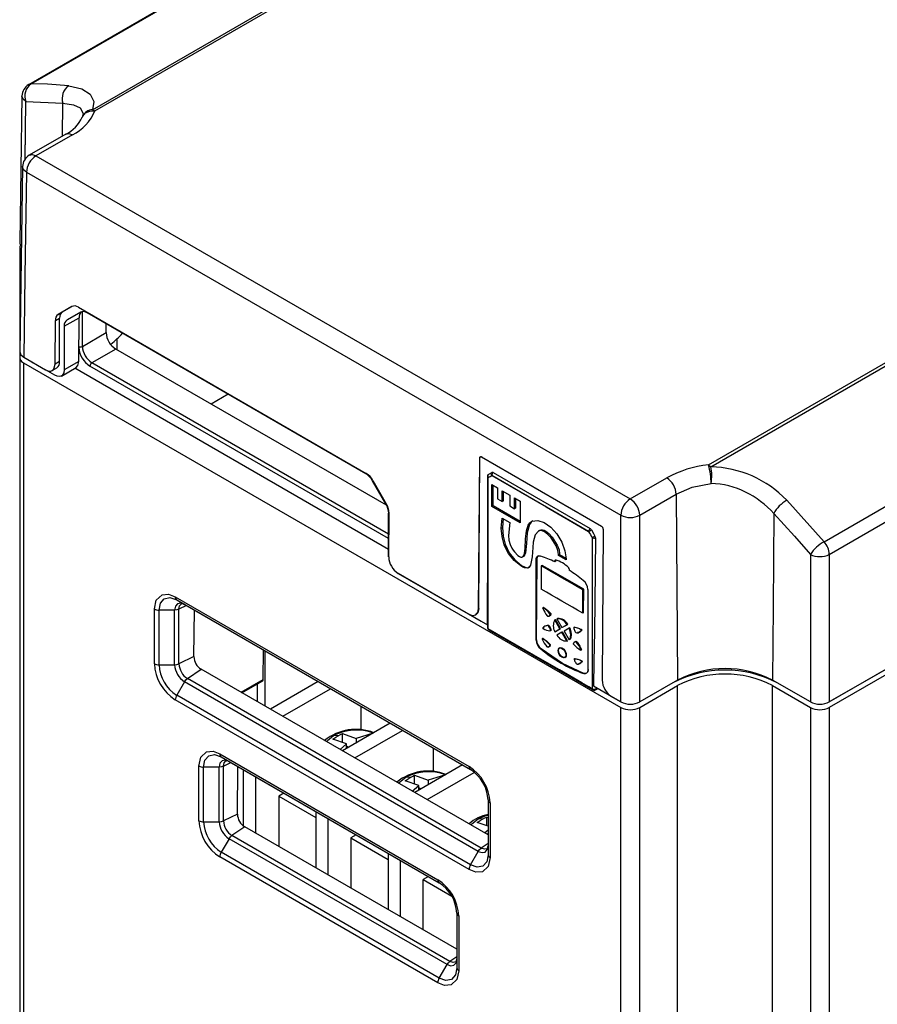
# Model space of a CAD drawing. Header units: millimetres. Extents: x 0 to 629, y 0 to 486.
# Tile 13 of 16: x 359 to 423, y 330 to 403. Entities that reach past the tile are written whole.
import ezdxf

# ---------------------------------------------------------------- set-up
doc = ezdxf.new("R2010")
doc.units = ezdxf.units.MM
doc.header["$LTSCALE"] = 2.25

msp = doc.modelspace()

# ---------------------------------------------------------------- linework, layer by layer
for p, q in [((415.383, 430.345), (359.95, 398.345)), ((364.901, 396.396), (422.259, 429.508)), ((519.389, 409.438), (419.687, 351.881)), ((359.461, 397.516), (359.296, 386.58)), ((359.688, 392.759), (359.754, 397.084)), ((359.689, 392.792), (359.754, 397.084)), ((359.754, 397.084), (362.507, 396.959)), ((362.489, 394.514), (362.507, 396.959)), ((363.998, 396.096), (363.987, 396.04)), ((364.024, 396.138), (363.991, 395.993)), ((364.709, 396.476), (364.901, 396.396)), ((362.726, 394.651), (360.004, 393.08)), ((363.225, 394.601), (360.504, 393.03)), ((360.504, 393.03), (404.837, 367.437)), ((359.505, 392.245), (359.295, 378.397)), ((359.29, 386.17), (359.29, 378.006)), ((475.053, 384.251), (419.687, 352.289)), ((363.17, 381.792), (362.161, 381.21)), ((362.161, 381.21), (362.477, 381.392)), ((362.477, 381.392), (363.17, 381.792)), ((362.821, 380.796), (363.926, 381.412)), ((363.821, 381.373), (362.821, 380.796)), ((363.672, 381.744), (385.148, 369.346)), ((363.967, 378.823), (363.967, 381.403)), ((385.108, 369.323), (364.321, 381.324)), ((361.925, 377.481), (361.95, 380.749)), ((361.95, 380.749), (362.27, 380.934)), ((362.27, 377.68), (362.27, 380.934)), ((362.614, 380.338), (363.715, 380.951)), ((363.69, 377.683), (363.715, 380.951)), ((362.614, 380.338), (362.614, 377.073)), ((363.967, 378.823), (365.737, 379.845)), ((365.737, 379.845), (365.732, 380.509)), ((366.563, 378.559), (366.563, 379.389)), ((366.45, 378.624), (364.674, 377.598)), ((386.653, 366.961), (366.45, 378.624)), ((359.29, 378.006), (359.29, 297.495)), ((359.583, 377.598), (404.13, 351.881)), ((359.583, 377.598), (359.583, 297.087)), ((359.589, 378.006), (361.212, 377.069)), ((360.226, 377.638), (360.29, 377.598)), ((360.29, 377.598), (360.29, 377.601)), ((362.27, 377.68), (361.925, 377.481)), ((363.69, 377.683), (362.614, 377.073)), ((386.815, 364.816), (364.674, 377.598)), ((361.907, 376.664), (361.21, 377.066)), ((361.709, 377.018), (362.062, 377.222)), ((362.396, 376.608), (363.497, 377.233)), ((386.815, 363.673), (363.41, 377.184)), ((386.815, 364.491), (364.533, 377.354)), ((374.843, 375.249), (373.569, 374.514)), ((393.521, 359.241), (393.606, 370.49)), ((393.539, 359.251), (393.624, 370.5)), ((393.606, 370.49), (393.624, 370.5)), ((393.749, 370.572), (402.681, 365.415)), ((410.668, 369.976), (410.86, 369.834)), ((386.608, 367.063), (385.608, 368.796)), ((385.646, 368.817), (386.637, 367.08)), ((394.183, 369.113), (394.183, 361.163)), ((401.733, 365.01), (394.506, 369.182)), ((394.614, 369.403), (401.841, 365.231)), ((404.837, 367.437), (407.558, 369.008)), ((394.514, 368.503), (394.938, 368.258)), ((394.514, 366.87), (394.514, 368.503)), ((394.603, 366.922), (394.614, 368.445)), ((394.938, 368.258), (394.938, 367.442)), ((395.291, 368.054), (395.857, 367.728)), ((395.291, 367.238), (395.291, 368.054)), ((394.938, 367.442), (395.291, 367.238)), ((395.387, 367.293), (395.392, 367.996)), ((395.857, 367.728), (395.857, 366.911)), ((396.211, 367.524), (396.635, 367.279)), ((396.211, 366.707), (396.211, 367.524)), ((396.306, 366.762), (396.311, 367.465)), ((405.544, 366.22), (408.265, 367.791)), ((408.265, 367.791), (408.37, 353.924)), ((416.514, 367.347), (419.302, 364.243)), ((394.603, 366.922), (394.514, 366.87)), ((396.635, 365.646), (394.514, 366.87)), ((396.635, 365.749), (394.603, 366.922)), ((395.387, 367.293), (395.291, 367.238)), ((395.857, 366.911), (396.211, 366.707)), ((396.306, 366.762), (396.211, 366.707)), ((396.635, 367.279), (396.635, 365.646)), ((386.84, 366.381), (386.815, 363.112)), ((386.815, 363.112), (386.815, 366.366)), ((395.214, 365.26), (395.291, 366.013)), ((395.291, 366.013), (395.857, 365.687)), ((395.367, 365.969), (395.295, 365.307)), ((404.13, 352.293), (404.13, 366.22)), ((405.544, 352.293), (405.544, 366.22)), ((395.214, 365.26), (395.295, 365.307)), ((395.857, 365.687), (395.761, 364.699)), ((397.504, 365.767), (397.5, 365.765)), ((402.821, 365.17), (402.738, 353.92)), ((398.078, 365.09), (397.984, 365.036)), ((396.801, 363.106), (396.899, 363.163)), ((397.894, 362.952), (397.82, 362.91)), ((397.82, 356.911), (397.82, 362.91)), ((397.848, 356.927), (397.894, 362.952)), ((399.479, 363.226), (399.484, 363.297)), ((399.562, 363.274), (399.479, 363.226)), ((400.045, 362.899), (399.479, 363.226)), ((399.484, 363.297), (399.568, 363.345)), ((399.562, 363.274), (399.568, 363.345)), ((400.042, 362.997), (399.562, 363.274)), ((400.046, 362.97), (400.045, 362.899)), ((419.687, 352.293), (438.139, 362.945)), ((398.271, 362.481), (398.199, 362.439)), ((398.199, 362.439), (398.199, 360.707)), ((399.204, 362.856), (399.259, 362.828)), ((399.204, 362.741), (399.204, 362.856)), ((399.283, 362.786), (399.204, 362.741)), ((399.323, 362.865), (399.259, 362.828)), ((399.283, 362.786), (399.283, 362.842)), ((400.236, 362.317), (400.236, 362.264)), ((400.236, 362.264), (400.29, 362.23)), ((400.29, 362.23), (400.29, 362.114)), ((387.516, 361.884), (392.807, 358.829)), ((393.727, 358.295), (387.523, 361.876)), ((370.896, 360.131), (392.817, 347.476)), ((401.293, 360.653), (401.365, 360.694)), ((401.293, 358.92), (401.293, 360.653)), ((401.352, 358.954), (401.365, 360.694)), ((401.675, 360.685), (401.675, 354.684)), ((371, 359.902), (392.92, 347.247)), ((371, 359.902), (371.58, 359.567)), ((371.727, 359.482), (371.171, 359.212)), ((371.58, 359.567), (392.921, 347.247)), ((393.539, 359.251), (393.521, 359.241)), ((398.309, 359.287), (398.314, 359.263)), ((398.367, 359.336), (398.318, 359.307)), ((398.391, 359.332), (398.342, 359.304)), ((369.336, 355.147), (369.336, 359.229)), ((370.85, 359.145), (369.689, 359.145)), ((369.689, 355.062), (369.689, 359.145)), ((370.85, 355.062), (370.85, 359.145)), ((371.171, 355.13), (371.171, 359.212)), ((372.291, 355.672), (372.319, 359.14)), ((392.897, 358.798), (394.189, 358.053)), ((398.756, 358.668), (398.801, 358.694)), ((398.802, 358.695), (398.757, 358.668)), ((398.894, 358.903), (398.846, 358.875)), ((398.846, 358.875), (398.856, 358.855)), ((398.904, 358.882), (398.856, 358.855)), ((398.861, 358.782), (398.867, 358.809)), ((398.908, 358.809), (398.861, 358.782)), ((398.867, 358.809), (398.914, 358.836)), ((398.894, 358.903), (398.904, 358.882)), ((398.908, 358.809), (398.914, 358.836)), ((399.415, 358.521), (399.368, 358.494)), ((401.352, 358.954), (401.293, 358.92)), ((394.183, 358.056), (394.183, 357.834)), ((398.329, 357.828), (398.324, 357.81)), ((398.324, 357.792), (398.324, 357.81)), ((398.346, 357.76), (398.324, 357.792)), ((398.5, 357.963), (398.458, 357.939)), ((398.532, 357.979), (398.694, 358.022)), ((398.694, 358.022), (398.653, 357.999)), ((398.812, 357.934), (398.772, 357.911)), ((399.218, 358.407), (399.264, 358.434)), ((399.596, 357.752), (399.218, 358.407)), ((399.257, 357.556), (399.639, 357.777)), ((399.639, 357.777), (399.264, 358.434)), ((399.368, 358.494), (399.746, 357.839)), ((399.596, 357.752), (399.639, 357.777)), ((399.746, 357.839), (400.125, 358.057)), ((399.746, 357.839), (399.79, 357.864)), ((399.79, 357.864), (400.172, 358.084)), ((400.275, 357.797), (399.896, 357.579)), ((400.125, 358.057), (400.172, 358.084)), ((400.32, 357.824), (400.275, 357.797)), ((400.665, 357.866), (400.617, 357.839)), ((400.617, 357.839), (400.631, 357.761)), ((400.617, 357.839), (400.662, 357.836)), ((400.71, 357.863), (400.662, 357.836)), ((400.665, 357.866), (400.71, 357.863)), ((394.283, 357.661), (402.039, 353.184)), ((398.314, 357.033), (398.283, 357.015)), ((398.89, 357.598), (398.846, 357.601)), ((398.877, 357.676), (398.916, 357.699)), ((398.89, 357.598), (398.877, 357.676)), ((398.929, 357.62), (398.89, 357.598)), ((398.929, 357.62), (398.916, 357.699)), ((399.218, 357.534), (399.596, 357.752)), ((399.257, 357.556), (399.218, 357.534)), ((399.746, 357.492), (399.368, 357.274)), ((399.746, 357.492), (399.787, 357.516)), ((400.125, 356.837), (399.746, 357.492)), ((400.162, 356.859), (399.787, 357.516)), ((399.896, 357.579), (400.275, 356.924)), ((400.439, 357.315), (400.396, 357.29)), ((401.05, 357.498), (401.099, 357.526)), ((401.211, 357.705), (401.162, 357.677)), ((401.162, 357.677), (401.184, 357.644)), ((401.227, 357.637), (401.179, 357.609)), ((401.179, 357.609), (401.184, 357.627)), ((401.232, 357.673), (401.184, 357.644)), ((401.184, 357.627), (401.232, 357.655)), ((401.184, 357.644), (401.184, 357.627)), ((401.211, 357.705), (401.232, 357.673)), ((401.227, 357.637), (401.232, 357.655)), ((401.232, 357.673), (401.232, 357.655)), ((397.848, 356.927), (397.82, 356.911)), ((398.273, 356.994), (398.278, 356.97)), ((398.72, 356.375), (398.749, 356.391)), ((398.749, 356.392), (398.721, 356.376)), ((398.841, 356.6), (398.811, 356.583)), ((398.811, 356.583), (398.82, 356.562)), ((398.851, 356.58), (398.82, 356.562)), ((398.826, 356.489), (398.832, 356.516)), ((398.856, 356.507), (398.826, 356.489)), ((398.832, 356.516), (398.861, 356.533)), ((398.841, 356.6), (398.851, 356.58)), ((398.856, 356.507), (398.861, 356.533)), ((399.574, 356.325), (399.542, 356.307)), ((400.162, 356.859), (400.125, 356.837)), ((400.275, 356.924), (400.314, 356.946)), ((400.615, 356.673), (400.61, 356.646)), ((400.61, 356.602), (400.61, 356.646)), ((400.72, 356.787), (400.76, 356.81)), ((400.879, 356.76), (400.839, 356.737)), ((372.291, 355.672), (371.171, 355.13)), ((377.458, 353.966), (377.474, 356.164)), ((377.579, 356.104), (377.579, 351.992)), ((398.195, 356.256), (398.17, 356.242)), ((399.458, 356.12), (399.487, 356.137)), ((399.949, 355.601), (399.979, 355.618)), ((400.063, 355.805), (400.034, 355.787)), ((401.171, 356.152), (401.156, 356.147)), ((401.163, 356.192), (401.201, 356.214)), ((401.171, 356.152), (401.163, 356.192)), ((401.209, 356.174), (401.171, 356.152)), ((401.209, 356.174), (401.201, 356.214)), ((369.689, 355.062), (370.85, 355.062)), ((400.683, 355.522), (400.653, 355.505)), ((400.653, 355.505), (400.666, 355.427)), ((400.653, 355.505), (400.697, 355.502)), ((400.683, 355.522), (400.728, 355.52)), ((400.728, 355.52), (400.697, 355.502)), ((401.085, 355.165), (401.116, 355.182)), ((401.229, 355.361), (401.198, 355.343)), ((401.198, 355.343), (401.219, 355.311)), ((401.214, 355.275), (401.219, 355.293)), ((401.245, 355.293), (401.214, 355.275)), ((401.25, 355.329), (401.219, 355.311)), ((401.219, 355.311), (401.219, 355.293)), ((401.219, 355.293), (401.25, 355.311)), ((401.229, 355.361), (401.25, 355.329)), ((401.245, 355.293), (401.25, 355.311)), ((401.25, 355.329), (401.25, 355.311)), ((371.799, 354.042), (372.824, 354.737)), ((394.231, 342.379), (372.824, 354.737)), ((401.374, 354.425), (401.349, 354.411)), ((371.58, 353.797), (371, 352.792)), ((393.5, 341.143), (371.58, 353.797)), ((393.72, 341.387), (371.799, 354.042)), ((375.808, 353.014), (377.458, 353.966)), ((375.866, 352.981), (377.416, 353.876)), ((377.025, 352.312), (377.025, 353.65)), ((381.55, 353.811), (377.989, 351.755)), ((402.093, 353.489), (403.35, 352.764)), ((402.279, 353.382), (402.279, 353.274)), ((408.37, 353.924), (405.544, 352.293)), ((408.019, 353.718), (405.544, 352.289)), ((405.544, 351.881), (408.373, 353.514)), ((408.019, 353.718), (408.019, 353.721)), ((408.373, 273.003), (408.373, 353.514)), ((415.444, 353.514), (418.272, 351.881)), ((415.444, 273.003), (415.444, 353.514)), ((418.272, 352.293), (415.447, 353.924)), ((415.798, 353.718), (415.798, 353.721)), ((418.272, 352.289), (415.798, 353.718)), ((392.92, 340.138), (371, 352.792)), ((378.908, 351.225), (382.469, 353.281)), ((402.238, 353.183), (402.433, 353.293)), ((402.279, 353.274), (402.373, 353.328)), ((403.22, 352.814), (404.13, 352.289)), ((404.13, 352.293), (403.439, 352.692)), ((392.817, 339.789), (370.896, 352.444)), ((384.766, 350.198), (384.766, 351.955)), ((404.13, 271.37), (404.13, 351.881)), ((405.544, 271.37), (405.544, 351.881)), ((418.272, 351.881), (418.272, 271.196)), ((419.687, 351.881), (419.687, 267.287)), ((386.938, 350.701), (383.377, 348.645)), ((383.359, 349.926), (384.384, 349.569)), ((383.359, 349.272), (383.359, 349.926)), ((384.296, 348.114), (387.857, 350.17)), ((385.671, 349.969), (384.384, 349.569)), ((383.677, 349.161), (382.652, 349.518)), ((383.192, 348.752), (383.677, 349.161)), ((383.677, 348.818), (383.677, 349.161)), ((383.825, 348.904), (383.677, 348.989)), ((384.384, 349.569), (384.384, 349.226)), ((374.22, 348.414), (390.483, 339.025)), ((390.154, 347.087), (390.154, 348.844)), ((372.659, 343.43), (372.659, 347.512)), ((374.323, 348.185), (390.587, 338.796)), ((374.323, 348.185), (374.904, 347.85)), ((374.495, 347.495), (375.051, 347.765)), ((374.495, 343.413), (374.495, 347.495)), ((374.904, 347.85), (390.587, 338.796)), ((392.326, 347.59), (388.765, 345.534)), ((374.173, 347.428), (373.013, 347.428)), ((373.013, 343.345), (373.013, 347.428)), ((374.173, 343.345), (374.173, 347.428)), ((375.534, 343.916), (375.563, 347.469)), ((375.998, 343.027), (375.998, 347.218)), ((388.747, 346.816), (389.772, 346.459)), ((388.747, 346.161), (388.747, 346.816)), ((389.684, 345.004), (393.191, 347.028)), ((391.059, 346.859), (389.772, 346.459)), ((376.917, 342.483), (376.917, 346.687)), ((389.065, 346.051), (388.04, 346.408)), ((388.58, 345.641), (389.065, 346.051)), ((389.065, 345.708), (389.065, 346.051)), ((389.772, 346.459), (389.772, 346.116)), ((379.004, 345.483), (378.614, 345.258)), ((389.213, 345.793), (389.065, 345.879)), ((378.614, 345.258), (378.614, 341.503)), ((378.614, 345.258), (381.386, 343.658)), ((394.231, 344.977), (394.231, 340.895)), ((394.377, 344.773), (394.377, 340.69)), ((375.534, 343.916), (374.495, 343.413)), ((381.386, 344.107), (381.386, 339.903)), ((373.013, 343.345), (374.173, 343.345)), ((382.305, 339.372), (382.305, 343.577)), ((394.231, 343.018), (393.428, 343.297)), ((394.135, 343.705), (394.231, 343.672)), ((394.135, 343.051), (394.135, 343.705)), ((376.073, 342.97), (375.123, 342.325)), ((391.897, 333.835), (376.073, 342.97)), ((384.392, 342.372), (384.002, 342.147)), ((393.968, 342.531), (394.231, 342.752)), ((394.231, 342.469), (394.153, 342.424)), ((374.904, 342.08), (374.323, 341.075)), ((391.167, 332.691), (374.904, 342.08)), ((391.386, 332.936), (375.123, 342.325)), ((384.002, 342.147), (384.002, 338.392)), ((384.002, 342.147), (386.774, 340.547)), ((394.231, 341.734), (393.72, 341.387)), ((390.587, 331.686), (374.323, 341.075)), ((386.774, 340.997), (386.774, 336.792)), ((392.92, 340.138), (393.5, 341.143)), ((390.483, 331.338), (374.22, 340.726)), ((387.693, 336.262), (387.693, 340.466)), ((389.78, 339.262), (389.39, 339.037)), ((389.39, 335.282), (389.39, 339.037)), ((389.39, 339.037), (391.517, 337.809)), ((391.897, 336.526), (391.897, 332.443)), ((392.044, 336.322), (392.044, 332.239)), ((391.897, 333.283), (391.386, 332.936)), ((390.587, 331.686), (391.167, 332.691))]:
    msp.add_line(p, q)
at = {"flags": 128}
for points in [[(360.138, 398.398), (391.175, 416.315), (415.561, 430.392)], [(364.709, 396.476), (396.829, 415.019), (422.067, 429.588)], [(410.668, 369.976), (442.788, 388.518), (468.026, 403.088)], [(410.86, 369.834), (442.981, 388.376), (468.218, 402.946)], [(360.138, 398.398), (359.981, 398.361), (359.962, 398.346)], [(362.948, 398.27), (361.361, 398.384), (360.138, 398.398)], [(362.948, 398.27), (363.926, 398.047), (364.548, 397.648), (364.814, 397.098), (364.709, 396.476)], [(359.754, 397.084), (359.537, 397.273), (359.461, 397.495), (359.463, 397.501)], [(362.507, 396.959), (363.305, 396.854), (363.79, 396.609), (364.019, 396.205), (363.998, 396.096)], [(363.975, 395.911), (363.999, 396.004), (364.211, 396.242), (364.528, 396.379), (364.901, 396.396)], [(419.302, 364.243), (450.338, 382.16), (474.724, 396.238)], [(419.687, 363.302), (450.723, 381.219), (475.109, 395.296)], [(362.726, 394.65), (362.728, 394.652), (362.956, 394.695), (363.225, 394.601)], [(360.004, 393.078), (360.007, 393.081), (360.235, 393.124), (360.504, 393.03)], [(359.797, 391.813), (359.581, 392.002), (359.505, 392.224), (359.507, 392.23)], [(359.797, 391.813), (359.681, 384.081), (359.589, 378.006)], [(359.797, 391.813), (384.624, 377.481), (404.13, 366.22)], [(359.297, 378.419), (359.296, 378.414), (359.372, 378.193), (359.589, 378.006)], [(363.476, 377.222), (363.478, 377.223), (363.634, 377.4), (363.69, 377.683)], [(361.212, 377.069), (361.473, 376.976), (361.601, 376.979), (361.714, 377.02), (361.805, 377.097), (361.873, 377.208), (361.925, 377.481)], [(362.614, 377.073), (362.58, 376.841), (362.457, 376.651), (362.356, 376.591), (362.229, 376.568), (362.077, 376.59), (361.907, 376.664)], [(393.606, 370.49), (393.617, 370.546), (393.649, 370.582), (393.695, 370.591), (393.749, 370.572)], [(393.624, 370.5), (393.637, 370.56), (393.677, 370.597), (393.721, 370.6), (393.767, 370.582)], [(394.234, 369.244), (394.241, 369.251), (394.25, 369.258)], [(394.242, 357.753), (394.242, 364.067), (394.243, 369.028)], [(394.243, 369.028), (394.39, 369.115), (394.506, 369.181)], [(394.25, 369.258), (394.399, 369.344), (394.516, 369.412)], [(394.506, 369.181), (398.553, 366.845), (401.733, 365.009)], [(408.265, 367.791), (409.465, 368.306), (410.87, 368.601)], [(415.541, 366.343), (415.488, 359.388), (415.447, 353.924)], [(415.541, 366.343), (417.084, 364.666), (418.272, 363.302)], [(399.484, 363.297), (399.438, 363.595), (399.307, 363.935), (398.929, 364.531), (398.688, 364.794), (398.452, 364.979), (398.324, 365.045), (398.206, 365.078), (398.095, 365.076), (397.994, 365.042), (397.751, 364.759), (397.601, 364.218), (397.56, 363.815), (397.517, 363.11), (397.407, 362.503), (397.301, 362.34), (397.162, 362.271), (396.95, 362.299), (396.82, 362.354), (396.675, 362.435), (396.183, 362.834), (395.749, 363.375), (395.578, 363.68), (395.437, 364.008), (395.27, 364.623), (395.214, 365.26)], [(395.295, 365.307), (395.345, 364.672), (395.506, 364.058), (395.81, 363.425), (396.239, 362.882), (396.728, 362.48), (397.002, 362.341), (397.218, 362.308), (397.31, 362.335), (397.328, 362.349)], [(395.761, 364.699), (395.791, 364.364), (395.873, 364.05), (396.006, 363.757), (396.092, 363.619), (396.191, 363.486), (396.452, 363.211), (396.565, 363.132), (396.666, 363.091), (396.756, 363.089), (396.833, 363.134), (396.876, 363.191), (396.913, 363.27), (396.942, 363.37), (396.99, 363.75), (397.035, 364.464), (397.099, 365.061), (397.224, 365.47), (397.345, 365.649), (397.503, 365.767), (397.932, 365.825), (398.416, 365.669), (398.911, 365.322), (399.357, 364.831), (399.722, 364.222), (399.965, 363.575), (400.046, 362.97)], [(397.568, 365.795), (397.447, 365.711), (397.32, 365.533), (397.156, 364.907), (397.094, 364.124), (397.019, 363.427), (396.98, 363.297), (396.932, 363.206), (396.868, 363.153)], [(398.076, 365.087), (398.08, 365.092), (398.182, 365.129), (398.292, 365.131), (398.412, 365.1), (398.54, 365.035), (398.775, 364.852), (399.017, 364.587), (399.394, 363.988), (399.525, 363.644), (399.568, 363.346)], [(401.938, 365.128), (402.085, 364.871), (402.2, 364.669)], [(401.998, 364.552), (402.037, 364.575), (402.088, 364.604), (402.144, 364.637), (402.2, 364.669)], [(401.998, 364.552), (401.998, 358.237), (401.998, 353.275)], [(402.239, 364.534), (402.214, 362.072), (402.187, 359.717), (402.159, 357.544), (402.126, 355.304), (402.093, 353.489)], [(397.82, 362.91), (397.826, 362.99), (397.846, 363.06), (397.877, 363.117), (397.92, 363.161), (397.972, 363.189), (398.033, 363.201), (398.099, 363.196), (398.17, 363.174)], [(397.894, 362.952), (397.926, 363.114), (398.017, 363.217)], [(418.272, 363.302), (418.272, 357.137), (418.272, 352.293)], [(419.687, 363.302), (419.687, 357.137), (419.687, 352.293)], [(401.293, 360.653), (400.907, 360.875), (400.52, 361.098), (400.133, 361.322), (399.746, 361.545), (399.359, 361.768), (398.973, 361.992), (398.586, 362.215), (398.199, 362.439)], [(401.365, 360.694), (399.632, 361.693), (398.271, 362.481)], [(399.259, 362.828), (399.259, 362.858), (399.259, 362.882)], [(394.189, 358.053), (394.184, 359.582), (394.184, 361.166)], [(401.293, 358.92), (400.907, 359.143), (400.52, 359.366), (400.133, 359.589), (399.746, 359.812), (399.359, 360.036), (398.973, 360.259), (398.586, 360.483), (398.199, 360.707)], [(369.336, 359.229), (369.475, 359.894), (369.906, 360.293), (370.388, 360.326), (370.896, 360.131)], [(369.689, 359.145), (369.789, 359.666), (370.073, 359.993), (370.498, 360.076), (371, 359.902)], [(371.58, 359.567), (371.301, 359.664), (371.064, 359.618), (370.905, 359.435), (370.85, 359.145)], [(371.171, 359.212), (371.219, 359.462), (371.355, 359.619), (371.392, 359.626)], [(371.391, 359.635), (371.391, 359.633), (371.482, 359.613), (371.58, 359.567)], [(392.807, 358.829), (393.079, 358.736), (393.309, 358.781), (393.464, 358.958), (393.521, 359.241)], [(393.539, 359.251), (393.473, 358.95), (393.315, 358.804)], [(398.309, 359.287), (398.312, 359.301), (398.321, 359.309), (398.331, 359.309), (398.342, 359.304)], [(398.357, 359.315), (398.36, 359.328), (398.367, 359.336), (398.372, 359.337), (398.378, 359.338), (398.391, 359.332)], [(398.391, 359.332), (398.679, 359.117), (398.894, 358.903)], [(371.171, 359.212), (371.021, 359.162), (370.85, 359.145)], [(398.757, 358.668), (398.744, 358.663), (398.731, 358.661), (398.716, 358.663), (398.7, 358.668), (398.684, 358.676), (398.668, 358.688), (398.652, 358.702), (398.638, 358.718)], [(398.908, 358.809), (398.855, 358.737), (398.802, 358.695)], [(398.904, 358.882), (398.912, 358.856), (398.914, 358.836)], [(394.183, 357.834), (394.183, 357.834), (394.199, 357.79), (394.242, 357.753)], [(398.812, 357.934), (398.877, 357.804), (398.916, 357.699)], [(400.32, 357.824), (400.416, 357.532), (400.439, 357.315)], [(400.71, 357.863), (400.986, 357.806), (401.211, 357.705)], [(401.998, 353.275), (401.984, 353.283), (401.974, 353.289), (401.956, 353.299), (401.923, 353.318), (401.864, 353.352), (401.758, 353.413), (401.571, 353.522), (401.235, 353.715), (400.636, 354.061), (399.565, 354.679), (397.654, 355.783), (394.242, 357.753)], [(394.242, 357.753), (394.253, 357.696), (394.283, 357.661), (394.283, 357.661)], [(398.304, 357.012), (398.307, 357.025), (398.315, 357.033), (398.32, 357.035), (398.325, 357.035), (398.338, 357.03)], [(398.338, 357.03), (398.321, 357.019), (398.307, 357.011)], [(398.338, 357.03), (398.626, 356.814), (398.841, 356.6)], [(400.439, 357.315), (400.398, 357.08), (400.314, 356.946)], [(401.227, 357.637), (401.062, 357.507), (400.9, 357.465)], [(398.273, 356.994), (398.277, 357.008), (398.286, 357.016), (398.296, 357.016), (398.307, 357.011)], [(398.721, 356.376), (398.709, 356.37), (398.695, 356.369), (398.68, 356.37), (398.665, 356.375), (398.648, 356.383), (398.632, 356.395), (398.617, 356.409), (398.602, 356.425)], [(398.856, 356.507), (398.802, 356.434), (398.749, 356.392)], [(398.851, 356.58), (398.859, 356.553), (398.861, 356.533)], [(399.458, 356.12), (399.48, 356.235), (399.542, 356.307), (399.636, 356.325), (399.746, 356.286), (399.856, 356.197), (399.949, 356.071), (400.012, 355.927), (400.034, 355.787)], [(399.487, 356.137), (399.5, 356.224), (399.546, 356.304), (399.605, 356.338), (399.684, 356.341), (399.778, 356.305), (399.871, 356.233), (399.95, 356.138), (400.007, 356.038), (400.053, 355.905), (400.063, 355.805)], [(400.72, 356.787), (400.732, 356.792), (400.746, 356.794), (400.761, 356.792), (400.777, 356.787), (400.793, 356.779), (400.809, 356.767), (400.824, 356.753), (400.839, 356.737)], [(400.76, 356.81), (400.789, 356.817), (400.825, 356.807), (400.854, 356.787), (400.879, 356.76)], [(400.879, 356.76), (401.078, 356.465), (401.201, 356.214)], [(401.374, 354.425), (399.783, 355.152), (398.195, 356.256)], [(400.034, 355.787), (400.012, 355.673), (399.949, 355.601), (399.856, 355.583), (399.746, 355.621), (399.636, 355.71), (399.542, 355.836), (399.48, 355.98), (399.458, 356.12)], [(400.063, 355.805), (400.051, 355.718), (400.004, 355.637), (399.946, 355.604), (399.866, 355.601), (399.773, 355.637), (399.68, 355.709), (399.601, 355.803), (399.543, 355.903), (399.498, 356.037), (399.487, 356.137)], [(401.156, 356.147), (401.145, 356.146), (401.134, 356.151)], [(370.85, 355.062), (371.021, 355.08), (371.171, 355.13)], [(400.728, 355.52), (401.003, 355.462), (401.229, 355.361)], [(401.245, 355.293), (401.08, 355.163), (400.918, 355.121)], [(401.675, 354.684), (401.669, 354.608), (401.651, 354.54), (401.622, 354.484), (401.583, 354.44), (401.534, 354.41), (401.478, 354.395), (401.416, 354.395), (401.349, 354.411)], [(401.703, 354.701), (401.674, 354.545), (401.586, 354.438), (401.485, 354.408), (401.374, 354.425)], [(371.58, 353.797), (371.681, 353.937), (371.799, 354.042)], [(401.997, 353.275), (402.008, 353.219), (402.039, 353.184), (402.039, 353.184)], [(382.201, 349.324), (382.244, 349.41), (382.709, 349.788)], [(382.652, 349.518), (382.873, 349.661), (383.05, 349.765)], [(383.05, 349.765), (383.222, 349.858), (383.359, 349.926)], [(372.659, 347.512), (372.799, 348.177), (373.23, 348.576), (373.712, 348.609), (374.22, 348.414)], [(373.013, 347.428), (373.112, 347.949), (373.396, 348.276), (373.822, 348.359), (374.323, 348.185)], [(374.904, 347.85), (374.624, 347.947), (374.387, 347.901), (374.229, 347.718), (374.173, 347.428)], [(374.495, 347.495), (374.344, 347.445), (374.173, 347.428)], [(374.495, 347.495), (374.542, 347.745), (374.679, 347.902), (374.716, 347.909)], [(374.714, 347.918), (374.714, 347.916), (374.806, 347.896), (374.904, 347.849)], [(388.438, 346.654), (388.61, 346.748), (388.747, 346.816)], [(387.589, 346.213), (387.632, 346.3), (388.097, 346.678)], [(388.04, 346.408), (388.261, 346.55), (388.438, 346.654)], [(393.485, 343.567), (394.14, 343.834), (394.231, 343.849)], [(374.173, 343.345), (374.344, 343.362), (374.495, 343.413)], [(392.977, 343.103), (393.02, 343.189), (393.485, 343.567)], [(393.428, 343.297), (393.65, 343.44), (393.826, 343.544)], [(393.826, 343.544), (393.999, 343.637), (394.135, 343.705)], [(374.904, 342.08), (375.004, 342.22), (375.123, 342.325)], [(394.231, 340.895), (394.131, 340.373), (393.847, 340.046), (393.422, 339.963), (392.92, 340.138)], [(393.5, 341.143), (393.78, 341.046), (394.017, 341.092), (394.175, 341.274), (394.231, 341.565)], [(393.5, 341.143), (393.601, 341.282), (393.72, 341.387)], [(394.184, 341.367), (394.164, 341.343), (393.96, 341.304), (393.72, 341.387)], [(394.377, 340.69), (394.238, 340.026), (393.806, 339.626), (393.324, 339.594), (392.817, 339.789)], [(391.167, 332.691), (391.446, 332.594), (391.683, 332.64), (391.842, 332.823), (391.897, 333.113)], [(391.167, 332.691), (391.268, 332.831), (391.386, 332.936)], [(391.851, 332.916), (391.83, 332.892), (391.627, 332.852), (391.386, 332.936)], [(392.044, 332.239), (391.904, 331.574), (391.473, 331.175), (390.991, 331.143), (390.483, 331.338)], [(391.897, 332.443), (391.798, 331.922), (391.513, 331.595), (391.088, 331.512), (390.587, 331.686)]]:
    msp.add_lwpolyline(points, dxfattribs=at)
for centre, radius, start, end in [((360.461, 397.485), 1, 120.08317, 179.08534), ((360.787, 397.494), 1.112, 125.70124, 201.66114), ((360.139, 398.036), 0.361, 90.04224, 119.73118), ((363.632, 397.311), 1.178, 125.47148, 197.3764), ((361.666, 397.736), 3.502, 296.45082, 337.49919), ((364.901, 395.58), 1, 155.31225, 160.75394), ((364.755, 395.642), 0.836, 93.14983, 154.99336), ((361.494, 397.084), 2.727, 296.8443, 334.79565), ((360.504, 392.214), 1, 120.05866, 179.08552), ((361.334, 391.734), 1.539, 122.63092, 177.0827), ((359.589, 386.554), 0.294, 174.3526, 233.71596), ((359.667, 386.168), 0.375, 146.31655, 226.4323), ((362.77, 380.983), 0.503, 125.69804, 185.62038), ((363.379, 381.332), 0.506, 54.59275, 114.3795), ((364.225, 380.995), 0.512, 125.69251, 184.94867), ((364.026, 380.892), 0.523, 55.61522, 113.07935), ((362.458, 380.795), 0.51, 125.54113, 185.11285), ((363.117, 380.386), 0.506, 125.86245, 185.45718), ((367.295, 379.936), 1.561, 183.35169, 237.23065), ((362.625, 383.52), 5.707, 307.49047, 319.35949), ((363.826, 379.097), 0.308, 242.63358, 297.07778), ((365.485, 378.873), 1.793, 184.57991, 237.9441), ((365.498, 378.89), 1.533, 182.53797, 237.46203), ((359.732, 378.002), 0.431, 150.42225, 249.74038), ((361.78, 377.625), 0.493, 305.01333, 6.29885), ((364.84, 377.34), 0.307, 122.86173, 177.42696), ((411.473, 361.908), 8.108, 95.70126, 118.87068), ((406.015, 368.591), 4.855, 0.11691, 16.57786), ((410.671, 361.733), 8.103, 43.85686, 88.66252), ((407.401, 369.191), 3.519, 350.34074, 10.52231), ((384.369, 368.122), 1.411, 28.51836, 58.38316), ((384.381, 368.125), 1.442, 28.70174, 57.87908), ((394.383, 369.111), 0.2, 138.33769, 180.10067), ((394.269, 369.107), 0.0836, 177.82097, 251.32672), ((394.407, 369.138), 0.198, 142.51505, 213.57294), ((394.669, 369.29), 0.196, 141.16154, 213.68019), ((394.819, 369.166), 0.313, 130.83998, 177.30237), ((394.557, 369.324), 0.0976, 54.43934, 114.68345), ((406.729, 367.712), 1.539, 2.91806, 57.37063), ((410.564, 362.007), 6.601, 41.06904, 87.3475), ((405.667, 366.141), 1.539, 122.62937, 177.08194), ((404.008, 366.141), 1.539, 2.91806, 57.37063), ((417.831, 365.096), 2.608, 120.32688, 151.41944), ((385.405, 366.327), 1.411, 1.61885, 31.4808), ((385.397, 366.341), 1.444, 1.55707, 30.7721), ((404.837, 367.611), 1.561, 243.06412, 296.93588), ((402.045, 364.993), 0.313, 130.67907, 177.08463), ((301.51, 538.879), 200.687, 299.96012, 300.02784), ((401.695, 364.996), 0.277, 28.491, 58.05409), ((402.519, 365.16), 0.303, 1.8738, 57.55394), ((411.137, 370.152), 10.718, 208.67187, 211.49595), ((402.14, 364.831), 0.313, 242.86497, 288.2947), ((401.962, 364.527), 0.277, 1.38642, 30.81237), ((420.912, 361.45), 3.224, 119.9524, 144.94185), ((418.138, 363.218), 1.55, 3.07201, 41.37227), ((388.338, 363.167), 1.523, 182.05195, 237.3707), ((395.421, 355.171), 8.462, 63.44059, 71.03976), ((418.98, 364.693), 1.561, 243.05963, 296.93294), ((398.636, 360.678), 2.291, 45.70781, 74.23271), ((393.309, 351.532), 12.678, 50.78098, 56.58488), ((400.773, 360.639), 0.903, 2.9446, 52.35945), ((371.147, 360.106), 0.252, 174.37962, 234.30196), ((400.409, 360.14), 2.272, 202.70449, 218.756), ((397.083, 357.312), 2.357, 41.5454, 57.68949), ((369.675, 359.866), 0.721, 241.95976, 271.1441), ((398.6, 358.918), 0.294, 302.11797, 332.61402), ((398.753, 358.806), 0.114, 1.46004, 25.60715), ((399.434, 357.68), 0.841, 28.71397, 91.29141), ((394.383, 357.834), 0.2, 179.96501, 240.17385), ((398.687, 357.542), 0.458, 94.22406, 141.40756), ((398.637, 357.852), 0.148, 23.54584, 83.52984), ((398.677, 357.875), 0.148, 23.48673, 83.46971), ((397.626, 357.259), 1.319, 18.45314, 29.63152), ((399.922, 357.971), 0.829, 148.19165, 211.80882), ((399.394, 357.665), 0.829, 28.19801, 91.80737), ((399.147, 357.259), 1.249, 1.43017, 25.52357), ((400.551, 356.62), 1.221, 59.94788, 84.78826), ((398.957, 358.817), 1.221, 239.94788, 264.78826), ((400.098, 357.666), 0.829, 208.19801, 271.80737), ((399.876, 357.259), 0.521, 319.90535, 3.43094), ((401.882, 358.178), 1.319, 198.45314, 209.63152), ((400.871, 357.585), 0.148, 203.54584, 263.52984), ((400.821, 357.895), 0.458, 274.22406, 321.40756), ((398.721, 356.956), 0.902, 182.88205, 232.36433), ((398.74, 356.962), 0.892, 182.27239, 232.35628), ((400.374, 357.847), 2.272, 202.70449, 218.756), ((397.047, 355.02), 2.357, 41.5454, 57.68949), ((398.565, 356.625), 0.294, 302.11797, 332.61402), ((398.718, 356.513), 0.114, 1.46004, 25.60715), ((402.407, 358.159), 2.377, 220.89585, 237.64196), ((400.875, 356.539), 0.293, 122.06366, 152.71068), ((399.067, 355.315), 2.272, 22.70478, 38.75571), ((373.438, 355.707), 1.148, 181.74127, 237.65591), ((404.879, 364.216), 10.421, 229.92518, 250.1988), ((372.717, 355.297), 3.384, 182.53891, 237.46109), ((369.675, 355.783), 0.721, 241.95976, 271.1441), ((372.535, 355.192), 2.849, 182.60548, 237.39452), ((372.435, 355.134), 1.587, 182.60548, 237.39452), ((372.535, 355.192), 1.365, 182.60548, 237.39452), ((401.918, 355.844), 1.319, 198.45314, 209.63152), ((400.586, 354.286), 1.221, 59.94788, 84.78826), ((400.907, 355.251), 0.148, 203.54584, 263.52984), ((400.856, 355.561), 0.458, 274.22406, 321.40756), ((411.908, 346.253), 8.417, 62.48054, 117.51946), ((411.908, 347.094), 7.692, 62.60967, 117.39033), ((411.908, 346.69), 7.685, 62.60967, 117.39033), ((377.358, 353.957), 0.0999, 305.5378, 5.16031), ((404.262, 353.976), 1.526, 182.09648, 237.32999), ((371.617, 352.419), 0.721, 148.85627, 178.0435), ((402.139, 353.548), 0.308, 242.63762, 297.13212), ((402.139, 353.357), 0.2, 240.03827, 300.39243), ((402.18, 353.264), 0.1, 305.88265, 5.71624), ((404.837, 353.655), 1.535, 242.56861, 297.43139), ((418.98, 353.655), 1.535, 242.56861, 297.43139), ((404.837, 353.246), 1.537, 242.60967, 297.39033), ((418.98, 353.246), 1.537, 242.60967, 297.39033), ((384.366, 346.563), 3.683, 68.59424, 129.19656), ((384.398, 346.475), 3.719, 69.97688, 117.00579), ((382.597, 345.736), 4.054, 83.58194, 88.41699), ((374.47, 348.389), 0.252, 174.37962, 234.30196), ((372.998, 348.149), 0.721, 241.95976, 271.1441), ((389.754, 343.453), 3.683, 68.59424, 129.19656), ((389.786, 343.364), 3.719, 69.97688, 117.00579), ((393.067, 347.452), 0.252, 174.37962, 234.30196), ((390.996, 344.623), 3.384, 2.53891, 57.46109), ((391.385, 344.848), 2.849, 2.60548, 57.39452), ((387.985, 342.626), 4.054, 83.58194, 88.41699), ((394.481, 345.002), 0.251, 185.6948, 245.62534), ((376.695, 343.951), 1.162, 181.74128, 237.65589), ((394.717, 341.111), 2.823, 99.9176, 132.36254), ((376.04, 343.58), 3.384, 182.53891, 237.46109), ((372.998, 344.066), 0.721, 241.95976, 271.1441), ((375.858, 343.475), 2.849, 182.60548, 237.39452), ((375.759, 343.417), 1.587, 182.60548, 237.39452), ((375.858, 343.475), 1.365, 182.60548, 237.39452), ((393.373, 339.515), 4.054, 83.58194, 88.41699), ((374.941, 340.702), 0.721, 148.85627, 178.0435), ((394.481, 340.919), 0.251, 185.6948, 245.62534), ((393.538, 339.765), 0.721, 148.85627, 178.0435), ((390.733, 339), 0.252, 174.37962, 234.30196), ((388.663, 336.172), 3.384, 2.53891, 57.46109), ((389.052, 336.396), 2.849, 2.60548, 57.39452), ((392.148, 336.551), 0.251, 185.6948, 245.62534), ((392.148, 332.468), 0.251, 185.6948, 245.62534), ((391.204, 331.313), 0.721, 148.85627, 178.0435)]:
    msp.add_arc(centre, radius, start, end)

doc.saveas('drawing.dxf')
